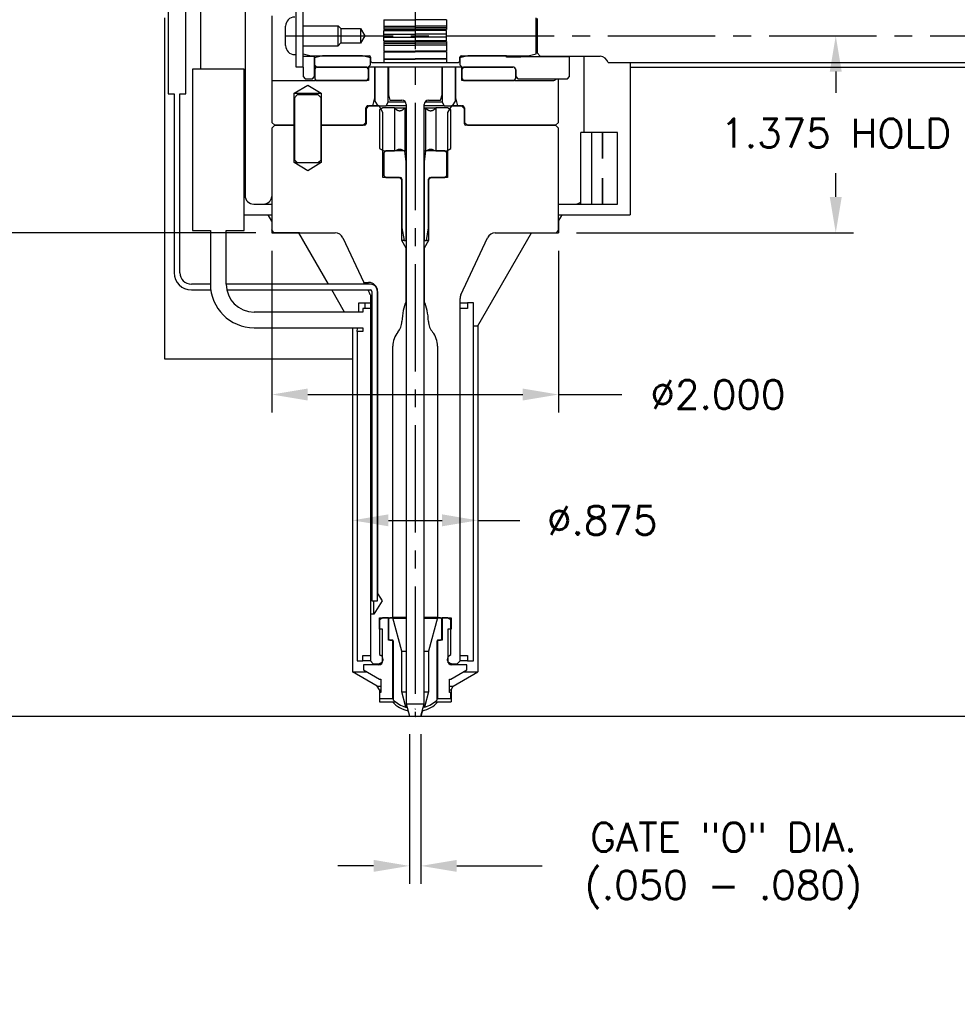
# Model space of a CAD drawing. Extents: x -55 to 76, y -100 to -24.
# Tile 3 of 22: x -39.11 to -32.57, y -82.57 to -75.7. Entities that reach past the tile are written whole.
import ezdxf

# ---------------------------------------------------------------- set-up
doc = ezdxf.new("R2010")
doc.units = 0
doc.header["$MEASUREMENT"] = 0
doc.linetypes.add('CENTER2', pattern=[1.125, 0.75, -0.125, 0.125, -0.125])
doc.layers.get('DEFPOINTS').update_dxf_attribs({"linetype": 'CONTINUOUS'})
for name, color, linetype in [('AR_SHAPE', 3, 'CONTINUOUS'), ('DIM_OSCO', 4, 'CONTINUOUS'), ('DIMENSIONS', 4, 'CONTINUOUS'), ('DSCV_BORE_CENTER', 22, 'CENTER2'), ('DSCV_BORE_LIGHT', 134, 'CONTINUOUS'), ('MBH_HEATER', 1, 'CONTINUOUS'), ('PIN_GUIDE_SOLID', 6, 'CONTINUOUS'), ('SCV200_PB_SOLID', 1, 'CONTINUOUS'), ('SCV_200_FBT_SHAPE', 3, 'CONTINUOUS'), ('SCV_200_NBL_SHAPE', 3, 'CONTINUOUS'), ('SCV_200_VP_SOLID', 1, 'CONTINUOUS'), ('SCVGR_SHAPE', 3, 'CONTINUOUS'), ('SCVUNBB_SOLID', 1, 'CONTINUOUS')]:
    doc.layers.add(name, color=color, linetype=linetype)
doc.layers.add('Visible (ANSI)', color=7, linetype='CONTINUOUS', lineweight=50)
doc.styles.add('ROMANS', font='romans.shx')
doc.dimstyles.new('CATALOG', dxfattribs={"dimscale": 2, "dimtxt": 0.1, "dimasz": 0.125, "dimexe": 0.0625, "dimexo": 0.0625, "dimgap": 0.09, "dimtad": 0, "dimtih": 1, "dimtoh": 1, "dimdec": 3, "dimzin": 4, "dimdsep": 46, "dimtxsty": 'ROMANS', "dimcen": 0, "dimclrd": 256, "dimclre": 256, "dimclrt": 256, "dimadec": 0, "dimazin": 0, "dimtfac": 0.7, "dimtdec": 3, "dimtofl": 0, "dimtmove": 0, "dimatfit": 3, "dimfxl": 1, "dimtolj": 1, "dimtzin": 4, "dimlwd": -1, "dimlwe": -1, "dimarcsym": 0})

# ---------------------------------------------------------------- blocks, each defined once
blk = doc.blocks.new('*D166')
at = {"layer": 'DEFPOINTS', "color": 0}
for p in [(-40.7585, -74.9371), (-41.9506, -77.1871), (-37.3536, -77.1871)]:
    blk.add_point(p, dxfattribs=at)
at = {"layer": 'DIMENSIONS'}
for p, q in [((-40.8835, -74.9371), (-42.0756, -74.9371)), ((-41.9506, -75.1871), (-41.9506, -75.6381)), ((-41.9506, -76.9371), (-41.9506, -76.5315)), ((-37.4786, -77.1871), (-42.0756, -77.1871))]:
    blk.add_line(p, q, dxfattribs=at)
for points in [[(-41.9923, -75.1871), (-41.9089, -75.1871), (-41.9506, -74.9371)], [(-41.9923, -76.9371), (-41.9089, -76.9371), (-41.9506, -77.1871)]]:
    blk.add_solid(points, dxfattribs=at)
at = {"layer": 'DIMENSIONS', "insert": (-41.9506, -76.0848), "char_height": 0.2, "attachment_point": 5, "style": 'ROMANS'}
blk.add_mtext('\\A1;2.250 \\PHOLD', dxfattribs=at)
blk = doc.blocks.new('*D167')
at = {"layer": 'DEFPOINTS', "color": 0}
for p in [(-37.3398, -77.1871), (-41.9381, -80.5621), (-39.7285, -80.5621)]:
    blk.add_point(p, dxfattribs=at)
at = {"layer": 'DIMENSIONS'}
for p, q in [((-37.4648, -77.1871), (-42.0631, -77.1871)), ((-41.9381, -77.4371), (-41.9381, -78.3565)), ((-41.9381, -80.3121), (-41.9381, -79.3927)), ((-39.8535, -80.5621), (-42.0631, -80.5621))]:
    blk.add_line(p, q, dxfattribs=at)
for points in [[(-41.9798, -77.4371), (-41.8965, -77.4371), (-41.9381, -77.1871)], [(-41.9798, -80.3121), (-41.8965, -80.3121), (-41.9381, -80.5621)]]:
    blk.add_solid(points, dxfattribs=at)
at = {"layer": 'DIMENSIONS', "insert": (-41.9381, -78.8746), "char_height": 0.2, "attachment_point": 5, "style": 'ROMANS'}
blk.add_mtext('\\A1;"A" DIM.\\P(1.875 MIN.)', dxfattribs=at)
blk = doc.blocks.new('*D161')
at = {"layer": 'DEFPOINTS', "color": 0}
for p in [(-37.0781, -74.6871), (-43.3557, -77.1871), (-37.3536, -77.1871)]:
    blk.add_point(p, dxfattribs=at)
at = {"layer": 'DIM_OSCO'}
for p, q in [((-37.2031, -74.6871), (-43.4807, -74.6871)), ((-43.3557, -74.9371), (-43.3557, -75.6571)), ((-43.3557, -76.9371), (-43.3557, -76.2171)), ((-37.4786, -77.1871), (-43.4807, -77.1871))]:
    blk.add_line(p, q, dxfattribs=at)
for points in [[(-43.3974, -74.9371), (-43.3141, -74.9371), (-43.3557, -74.6871)], [(-43.3974, -76.9371), (-43.3141, -76.9371), (-43.3557, -77.1871)]]:
    blk.add_solid(points, dxfattribs=at)
at = {"layer": 'DIM_OSCO', "insert": (-43.3557, -75.9371), "char_height": 0.2, "attachment_point": 5, "style": 'ROMANS'}
blk.add_mtext('\\A1;2.500 ', dxfattribs=at)
blk = doc.blocks.new('*D162')
at = {"layer": 'DEFPOINTS', "color": 0}
for p in [(-37.3536, -77.1871), (-35.3526, -77.1871), (-35.3526, -78.3163)]:
    blk.add_point(p, dxfattribs=at)
at = {"layer": 'DIM_OSCO'}
for p, q in [((-37.3536, -77.3121), (-37.3536, -78.4413)), ((-35.3526, -77.3121), (-35.3526, -78.4413)), ((-37.1036, -78.3163), (-35.6026, -78.3163)), ((-35.3526, -78.3163), (-34.9098, -78.3163))]:
    blk.add_line(p, q, dxfattribs=at)
for points in [[(-37.1036, -78.2746), (-37.1036, -78.3579), (-37.3536, -78.3163)], [(-35.6026, -78.2746), (-35.6026, -78.3579), (-35.3526, -78.3163)]]:
    blk.add_solid(points, dxfattribs=at)
at = {"layer": 'DIM_OSCO', "insert": (-34.2393, -78.3163), "char_height": 0.2, "attachment_point": 5, "style": 'ROMANS'}
blk.add_mtext('\\A1;%%c2.000', dxfattribs=at)
blk = doc.blocks.new('*D163')
at = {"layer": 'DEFPOINTS', "color": 0}
for p in [(-36.7906, -79.0511), (-35.9156, -79.0446), (-35.9156, -79.1944)]:
    blk.add_point(p, dxfattribs=at)
at = {"layer": 'DIM_OSCO'}
for p, q in [((-35.9156, -79.1696), (-35.9156, -79.3194)), ((-36.7906, -79.1761), (-36.7906, -79.3194)), ((-36.5406, -79.1944), (-36.1656, -79.1944)), ((-35.9156, -79.1944), (-35.6222, -79.1944))]:
    blk.add_line(p, q, dxfattribs=at)
for points in [[(-36.5406, -79.1527), (-36.5406, -79.236), (-36.7906, -79.1944)], [(-36.1656, -79.1527), (-36.1656, -79.236), (-35.9156, -79.1944)]]:
    blk.add_solid(points, dxfattribs=at)
at = {"layer": 'DIM_OSCO', "insert": (-35.0469, -79.1944), "char_height": 0.2, "attachment_point": 5, "style": 'ROMANS'}
blk.add_mtext('\\A1;%%c.875 ', dxfattribs=at)
blk = doc.blocks.new('*D164')
at = {"layer": 'DEFPOINTS', "color": 0}
for p in [(-36.3931, -80.5621), (-36.3131, -80.5621), (-36.3131, -81.6064)]:
    blk.add_point(p, dxfattribs=at)
at = {"layer": 'DIM_OSCO'}
for p, q in [((-36.3931, -80.6871), (-36.3931, -81.7314)), ((-36.3131, -80.6871), (-36.3131, -81.7314)), ((-36.6431, -81.6064), (-36.8931, -81.6064)), ((-36.0631, -81.6064), (-35.4668, -81.6064))]:
    blk.add_line(p, q, dxfattribs=at)
for points in [[(-36.6431, -81.5647), (-36.6431, -81.648), (-36.3931, -81.6064)], [(-36.0631, -81.5647), (-36.0631, -81.648), (-36.3131, -81.6064)]]:
    blk.add_solid(points, dxfattribs=at)
at = {"layer": 'DIM_OSCO', "insert": (-34.201, -81.6064), "char_height": 0.2, "attachment_point": 5, "style": 'ROMANS'}
blk.add_mtext('\\A1;GATE "O" DIA.\\P(.050 - .080)', dxfattribs=at)
blk = doc.blocks.new('*D194')
at = {"layer": 'DEFPOINTS', "color": 0}
for p in [(-33.8053, -75.8121), (-33.4167, -75.8121), (-35.3526, -77.1871)]:
    blk.add_point(p, dxfattribs=at)
at = {"layer": 'DIMENSIONS'}
for p, q in [((-33.6803, -75.8121), (-33.2917, -75.8121)), ((-33.4167, -76.0621), (-33.4167, -76.2113)), ((-33.4167, -76.9371), (-33.4167, -76.7713)), ((-35.2276, -77.1871), (-33.2917, -77.1871))]:
    blk.add_line(p, q, dxfattribs=at)
for points in [[(-33.4584, -76.0621), (-33.375, -76.0621), (-33.4167, -75.8121)], [(-33.4584, -76.9371), (-33.375, -76.9371), (-33.4167, -77.1871)]]:
    blk.add_solid(points, dxfattribs=at)
at = {"layer": 'DIMENSIONS', "insert": (-33.4167, -76.4913), "char_height": 0.2, "attachment_point": 5, "style": 'ROMANS'}
blk.add_mtext('\\A1;1.375 HOLD', dxfattribs=at)

msp = doc.modelspace()

# ---------------------------------------------------------------- linework, layer by layer
at = {"layer": 'AR_SHAPE'}
for p, q in [((-35.50156, -75.69204), (-35.50156, -75.81163)), ((-35.50756, -75.73996), (-35.50156, -75.73996)), ((-35.50156, -75.81163), (-35.50056, -75.81163)), ((-35.50156, -75.81263), (-35.50156, -75.81163)), ((-35.50056, -75.81263), (-35.50156, -75.81263)), ((-35.50156, -75.81263), (-35.50156, -75.93222)), ((-35.50056, -75.81163), (-35.50026, -75.81213)), ((-35.50056, -75.81163), (-35.50056, -75.81263)), ((-35.50026, -75.81213), (-35.50056, -75.81263)), ((-35.50756, -75.8843), (-35.50156, -75.8843)), ((-35.50156, -75.93222), (-35.48156, -75.95531)), ((-35.48156, -75.95531), (-35.06156, -75.95531)), ((-35.00559, -75.99963), (-30.35306, -75.99963))]:
    msp.add_line(p, q, dxfattribs=at)
msp.add_ellipse((-35.06156, -76.0246), major_axis=(0, 0.06928), ratio=0.8660254, start_param=5.0810184, end_param=6.2831853, dxfattribs=at)
at = {"layer": 'DSCV_BORE_CENTER'}
for p, q in [((-36.35306, -74.03013), (-36.35306, -80.56213)), ((-37.25756, -75.81213), (-30.35306, -75.81213))]:
    msp.add_line(p, q, dxfattribs=at)
at = {"layer": 'DSCV_BORE_LIGHT'}
for p, q in [((-37.85306, -75.25013), (-37.85306, -76.04513)), ((-38.10306, -75.68713), (-38.10306, -78.06713)), ((-34.85306, -75.99963), (-34.85306, -77.06213)), ((-34.85306, -76.03063), (-30.42806, -76.03063)), ((-37.54806, -77.06213), (-37.35356, -77.06213)), ((-37.35356, -77.10713), (-37.37954, -77.06213)), ((-37.35356, -77.10713), (-37.35356, -77.18713)), ((-35.35256, -77.06213), (-34.85306, -77.06213)), ((-35.35256, -77.10713), (-35.32658, -77.06213)), ((-35.35256, -77.10713), (-35.35256, -77.18713)), ((-37.35356, -77.18713), (-36.91223, -77.18713)), ((-36.95857, -77.54613), (-37.16584, -77.18713)), ((-35.91556, -77.83713), (-35.54028, -77.18713)), ((-35.79389, -77.18713), (-35.35256, -77.18713)), ((-36.84656, -77.74013), (-36.93547, -77.58613)), ((-36.79056, -77.85013), (-36.79056, -80.25213)), ((-35.94706, -77.83713), (-35.91556, -77.83713)), ((-35.91556, -77.83713), (-35.91556, -80.25213)), ((-38.10306, -78.06713), (-36.79056, -78.06713)), ((-36.79056, -80.25213), (-36.68941, -80.25213)), ((-36.61794, -80.35179), (-36.79056, -80.25213)), ((-36.08818, -80.35179), (-35.91556, -80.25213)), ((-36.01671, -80.25213), (-35.91556, -80.25213)), ((-36.60331, -80.37713), (-36.61794, -80.35179)), ((-36.61794, -80.35179), (-36.59281, -80.35179)), ((-36.60331, -80.37713), (-36.60331, -80.46213)), ((-36.60331, -80.37713), (-36.59281, -80.37713)), ((-36.11331, -80.35179), (-36.08818, -80.35179)), ((-36.11331, -80.37713), (-36.10281, -80.37713)), ((-36.10281, -80.37713), (-36.08818, -80.35179)), ((-36.10281, -80.37713), (-36.10281, -80.46213)), ((-36.60331, -80.46213), (-36.48908, -80.46213)), ((-36.21704, -80.46213), (-36.10281, -80.46213)), ((-36.40319, -80.52432), (-36.39306, -80.56213)), ((-36.40319, -80.52432), (-36.40284, -80.52432)), ((-36.30293, -80.52432), (-36.31306, -80.56213)), ((-36.30328, -80.52432), (-36.30293, -80.52432)), ((-39.72847, -80.56213), (-30.35306, -80.56213))]:
    msp.add_line(p, q, dxfattribs=at)
for start, end in [(223.590362, 256.766748), (283.233252, 316.409638)]:
    msp.add_arc((-36.35306, -80.31113), 0.219, start, end, dxfattribs=at)
at = {"layer": 'MBH_HEATER'}
for p, q in [((-37.54056, -75.04713), (-37.54056, -76.92713)), ((-38.07856, -75.46613), (-38.07856, -76.21613)), ((-37.95356, -76.21613), (-37.95356, -75.46613)), ((-35.17585, -75.95531), (-35.17585, -76.48713)), ((-37.54806, -76.04513), (-37.90806, -76.04513)), ((-37.90806, -76.04513), (-37.90806, -77.17013)), ((-37.54806, -77.17013), (-37.54806, -76.04513)), ((-38.07856, -76.21613), (-38.03606, -76.21613)), ((-38.03606, -76.21613), (-38.03606, -77.46613)), ((-37.99606, -77.46613), (-37.99606, -76.21613)), ((-37.99606, -76.21613), (-37.95356, -76.21613)), ((-35.12167, -76.48713), (-35.19753, -76.48713)), ((-35.19753, -76.98713), (-35.19753, -76.48713)), ((-35.04559, -76.48713), (-35.12167, -76.48713)), ((-35.12167, -76.48713), (-35.12167, -76.98713)), ((-35.04559, -76.66817), (-35.04559, -76.48713)), ((-35.04552, -76.48713), (-35.04559, -76.48713)), ((-34.94091, -76.48713), (-35.04552, -76.48713)), ((-35.04552, -76.48713), (-35.04552, -76.66817)), ((-34.94091, -76.98713), (-34.94091, -76.48713)), ((-35.04559, -76.98713), (-35.04559, -76.80609)), ((-35.04552, -76.80609), (-35.04552, -76.98713)), ((-37.48056, -76.98713), (-37.41306, -76.98713)), ((-37.41306, -76.98713), (-37.35356, -76.98713)), ((-35.35256, -76.98713), (-35.30733, -76.98713)), ((-35.30733, -76.98713), (-35.23585, -76.98713)), ((-35.23585, -76.98713), (-35.19753, -76.98713)), ((-35.19753, -76.98713), (-35.12167, -76.98713)), ((-35.12167, -76.98713), (-35.04559, -76.98713)), ((-35.04559, -76.98713), (-35.04552, -76.98713)), ((-35.04552, -76.98713), (-34.94091, -76.98713)), ((-37.90806, -77.17013), (-37.78306, -77.17013)), ((-37.78306, -77.17013), (-37.78306, -77.54513)), ((-37.67306, -77.54513), (-37.67306, -77.17013)), ((-37.67306, -77.17013), (-37.54806, -77.17013)), ((-37.78306, -77.54613), (-37.91606, -77.54613)), ((-37.91606, -77.58613), (-37.7803, -77.58613)), ((-36.66606, -77.54613), (-37.67306, -77.54613)), ((-37.66871, -77.58613), (-36.66606, -77.58613)), ((-36.65606, -77.59613), (-36.65606, -79.75613)), ((-36.61606, -79.75613), (-36.61606, -77.59613)), ((-36.74655, -77.67613), (-36.70409, -77.67613)), ((-36.74655, -77.74013), (-36.74655, -77.67613)), ((-36.66606, -77.71513), (-36.71806, -77.71513)), ((-36.71806, -77.71513), (-36.71806, -77.74013)), ((-36.70409, -77.67613), (-36.66606, -77.67613)), ((-36.70409, -77.67613), (-36.70409, -77.71513)), ((-36.04006, -77.67613), (-35.98806, -77.67613)), ((-35.98806, -77.71513), (-36.04006, -77.71513)), ((-35.94706, -77.67613), (-35.98806, -77.67613)), ((-35.98806, -77.67613), (-35.98806, -77.71513)), ((-35.94706, -80.17613), (-35.94706, -77.67613)), ((-36.71806, -77.74013), (-37.47806, -77.74013)), ((-37.47806, -77.85013), (-36.71806, -77.85013)), ((-36.71806, -77.85013), (-36.71806, -77.87613)), ((-36.71806, -77.87613), (-36.75906, -77.87613)), ((-36.75906, -77.87613), (-36.75906, -80.17613)), ((-36.65606, -79.75613), (-36.61606, -79.75613)), ((-36.71806, -80.17613), (-36.71806, -80.13713)), ((-36.71806, -80.13713), (-36.66606, -80.13713)), ((-36.04006, -80.13713), (-35.98806, -80.13713)), ((-35.98806, -80.13713), (-35.98806, -80.17613)), ((-36.75906, -80.17613), (-36.71806, -80.17613)), ((-36.66606, -80.17613), (-36.71806, -80.17613)), ((-35.98806, -80.17613), (-36.04006, -80.17613)), ((-35.98806, -80.17613), (-35.94706, -80.17613))]:
    msp.add_line(p, q, dxfattribs=at)
for centre, radius, start, end in [((-37.48056, -76.92713), 0.06, 180, 270), ((-37.41306, -76.92713), 0.06, 270, 352.598), ((-35.23585, -76.92713), 0.06, 270, 309.685567), ((-37.91606, -77.46613), 0.12, 180, 270), ((-37.91606, -77.46613), 0.08, 180, 270), ((-37.47806, -77.54513), 0.305, 180, 270), ((-37.47806, -77.54513), 0.195, 180, 270), ((-36.66606, -77.59613), 0.05, 0, 90), ((-36.66606, -77.59613), 0.01, 0, 90)]:
    msp.add_arc(centre, radius, start, end, dxfattribs=at)
for start_param, end_param in [(4.6781114, 4.6791314), (1.6040539, 1.6050739)]:
    msp.add_ellipse((-35.04799, -76.73713), major_axis=(-0.07203, 0), ratio=0.9579912, start_param=start_param, end_param=end_param, dxfattribs=at)
msp.add_open_spline([(-36.75906, -77.87613), (-36.75906, -77.87613), (-36.75841, -77.8736), (-36.75622, -77.86402), (-36.75483, -77.85759), (-36.75345, -77.85013)], degree=3, knots=[-0.38442322, -0.38442322, -0.38442322, -0.38442322, -0.28832373, -0.28832373, -0.20432837, -0.20432837, -0.20432837, -0.20432837], dxfattribs=at)
at = {"layer": 'PIN_GUIDE_SOLID'}
for p, q in [((-36.53006, -79.87513), (-36.54006, -79.88513)), ((-36.54006, -79.88513), (-36.54006, -80.02113)), ((-36.50906, -79.87513), (-36.53006, -79.87513)), ((-36.44706, -80.10652), (-36.50906, -79.87513)), ((-36.19706, -79.87513), (-36.25906, -80.10652)), ((-36.17606, -79.87513), (-36.19706, -79.87513)), ((-36.16606, -79.88513), (-36.17606, -79.87513)), ((-36.16606, -80.02113), (-36.16606, -79.88513)), ((-36.54006, -80.02113), (-36.53006, -80.03113)), ((-36.53006, -80.03113), (-36.51106, -80.03113)), ((-36.50606, -80.03613), (-36.50606, -80.44706)), ((-36.20006, -80.44706), (-36.20006, -80.03613)), ((-36.19506, -80.03113), (-36.17606, -80.03113)), ((-36.17606, -80.03113), (-36.16606, -80.02113)), ((-36.44706, -80.39038), (-36.44706, -80.10652)), ((-36.44706, -80.10652), (-36.41506, -80.10652)), ((-36.29106, -80.10652), (-36.25906, -80.10652)), ((-36.25906, -80.10652), (-36.25906, -80.39038)), ((-36.42062, -80.48904), (-36.44706, -80.39038)), ((-36.44706, -80.39038), (-36.41506, -80.39038)), ((-36.29106, -80.39038), (-36.25906, -80.39038)), ((-36.25906, -80.39038), (-36.2855, -80.48904)), ((-36.42062, -80.49904), (-36.42062, -80.48904)), ((-36.42062, -80.48904), (-36.41196, -80.48904)), ((-36.42062, -80.49904), (-36.40938, -80.49904)), ((-36.2855, -80.49904), (-36.29674, -80.49904)), ((-36.2855, -80.48904), (-36.29416, -80.48904)), ((-36.2855, -80.48904), (-36.2855, -80.49904))]:
    msp.add_line(p, q, dxfattribs=at)
for centre, radius, start, end in [((-36.51106, -80.03613), 0.005, 0, 90), ((-36.19506, -80.03613), 0.005, 90, 180), ((-36.35306, -80.29177), 0.218, 225.425599, 251.945368), ((-36.35306, -80.29177), 0.218, 288.054632, 314.574401)]:
    msp.add_arc(centre, radius, start, end, dxfattribs=at)
at = {"layer": 'SCV200_PB_SOLID'}
for p, q in [((-37.17656, -76.2249), (-37.19656, -76.2449)), ((-37.19656, -76.2449), (-37.19656, -76.67713)), ((-37.02956, -76.2249), (-37.17656, -76.2249)), ((-37.00956, -76.2449), (-37.02956, -76.2249)), ((-37.00956, -76.67713), (-37.00956, -76.2449)), ((-36.57806, -76.31513), (-36.60206, -76.32899)), ((-36.60206, -76.32899), (-36.60206, -76.59839)), ((-36.49806, -76.31513), (-36.57806, -76.31513)), ((-36.49806, -76.31513), (-36.41536, -76.31513)), ((-36.4974, -76.31579), (-36.4974, -76.61513)), ((-36.42523, -76.31579), (-36.42523, -76.61513)), ((-36.29076, -76.31513), (-36.20806, -76.31513)), ((-36.28089, -76.31579), (-36.28089, -76.61513)), ((-36.20872, -76.31579), (-36.20872, -76.61513)), ((-36.12806, -76.31513), (-36.20806, -76.31513)), ((-36.10406, -76.32899), (-36.12806, -76.31513)), ((-36.10406, -76.59839), (-36.10406, -76.32899)), ((-36.60206, -76.59839), (-36.57306, -76.61513)), ((-36.55806, -76.61513), (-36.57306, -76.63013)), ((-36.57306, -76.61513), (-36.4974, -76.61513)), ((-36.57306, -76.63013), (-36.57306, -76.78713)), ((-36.42546, -76.61513), (-36.55806, -76.61513)), ((-36.41546, -76.69109), (-36.42546, -76.61513)), ((-36.42546, -76.61513), (-36.41536, -76.61513)), ((-36.29076, -76.61513), (-36.28066, -76.61513)), ((-36.28066, -76.61513), (-36.29066, -76.69109)), ((-36.14806, -76.61513), (-36.28066, -76.61513)), ((-36.20872, -76.61513), (-36.13306, -76.61513)), ((-36.13306, -76.63013), (-36.14806, -76.61513)), ((-36.13306, -76.61513), (-36.10406, -76.59839)), ((-36.13306, -76.78713), (-36.13306, -76.63013)), ((-37.19656, -76.67713), (-37.17656, -76.69713)), ((-37.17656, -76.69713), (-37.02956, -76.69713)), ((-37.02956, -76.69713), (-37.00956, -76.67713)), ((-36.41546, -77.24013), (-36.41546, -76.69109)), ((-36.29066, -76.69109), (-36.29066, -77.24013)), ((-36.57306, -76.78713), (-36.55806, -76.80213)), ((-36.55806, -76.80213), (-36.45656, -76.80213)), ((-36.44656, -76.81213), (-36.44656, -77.15223)), ((-36.25956, -77.15223), (-36.25956, -76.81213)), ((-36.24956, -76.80213), (-36.14806, -76.80213)), ((-36.14806, -76.80213), (-36.13306, -76.78713)), ((-36.44656, -77.15223), (-36.43106, -77.24013)), ((-36.27506, -77.24013), (-36.25956, -77.15223)), ((-36.43106, -77.24013), (-36.41546, -77.24013)), ((-36.29066, -77.24013), (-36.27506, -77.24013))]:
    msp.add_line(p, q, dxfattribs=at)
for centre, start, end in [((-36.45656, -76.81213), 0, 90), ((-36.24956, -76.81213), 90, 180)]:
    msp.add_arc(centre, 0.01, start, end, dxfattribs=at)
for points, weights in [([(-36.4974, -76.31579), (-36.47806, -76.33513), (-36.46131, -76.33513)], [1.00124210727, 1.03859927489, 1]), ([(-36.46131, -76.33513), (-36.44457, -76.33513), (-36.42523, -76.31579)], [1, 1.03859927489, 1.00124210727]), ([(-36.42523, -76.31579), (-36.42021, -76.3183), (-36.41536, -76.32047)], [1.00124210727, 1.00593439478, 1.009428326]), ([(-36.29076, -76.32047), (-36.28591, -76.3183), (-36.28089, -76.31579)], [1.009428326, 1.00593439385, 1.00124210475]), ([(-36.28089, -76.31579), (-36.26155, -76.33513), (-36.24481, -76.33513)], [1.00124210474, 1.03859927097, 1]), ([(-36.24481, -76.33513), (-36.22806, -76.33513), (-36.20872, -76.31579)], [1, 1.03859927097, 1.00124210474]), ([(-36.46131, -76.60513), (-36.47357, -76.60513), (-36.48681, -76.61513)], [1, 1.01980390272, 1]), ([(-36.43582, -76.61513), (-36.44906, -76.60513), (-36.46131, -76.60513)], [1, 1.01980390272, 1]), ([(-36.24481, -76.60513), (-36.25706, -76.60513), (-36.2703, -76.61513)], [1, 1.01980389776, 1]), ([(-36.21931, -76.61513), (-36.23255, -76.60513), (-36.24481, -76.60513)], [1, 1.01980389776, 1])]:
    msp.add_rational_spline(points, weights, degree=2, dxfattribs=at)
at = {"layer": 'SCV_200_FBT_SHAPE'}
for p, q in [((-36.60306, -79.95513), (-36.60306, -79.87513)), ((-36.60306, -79.87513), (-36.50906, -79.87513)), ((-36.57806, -79.87513), (-36.60206, -79.88899)), ((-36.60206, -79.88899), (-36.60206, -80.13195)), ((-36.54056, -79.87513), (-36.57806, -79.87513)), ((-36.54056, -80.03113), (-36.54056, -79.87513)), ((-36.41506, -79.87513), (-36.50906, -79.87513)), ((-36.19706, -79.87513), (-36.29106, -79.87513)), ((-36.19706, -79.87513), (-36.10306, -79.87513)), ((-36.12806, -79.87513), (-36.16556, -79.87513)), ((-36.16556, -79.87513), (-36.16556, -80.03113)), ((-36.10406, -79.88899), (-36.12806, -79.87513)), ((-36.10406, -80.13195), (-36.10406, -79.88899)), ((-36.10306, -79.87513), (-36.10306, -79.95513)), ((-36.58056, -79.95513), (-36.60306, -79.95513)), ((-36.58056, -80.1817), (-36.58056, -79.95513)), ((-36.10306, -79.95513), (-36.12556, -79.95513)), ((-36.12556, -79.95513), (-36.12556, -80.1817)), ((-36.50906, -80.03113), (-36.54056, -80.03113)), ((-36.50906, -80.43713), (-36.50906, -80.03113)), ((-36.16556, -80.03113), (-36.19706, -80.03113)), ((-36.19706, -80.03113), (-36.19706, -80.43713)), ((-36.60206, -80.13195), (-36.59306, -80.13715)), ((-36.11306, -80.13715), (-36.10406, -80.13195)), ((-36.60806, -80.20313), (-36.71306, -80.20313)), ((-36.71306, -80.20313), (-36.71306, -80.23848)), ((-36.64606, -80.19613), (-36.60556, -80.19613)), ((-36.60556, -80.19613), (-36.58056, -80.1817)), ((-36.5888, -80.19613), (-36.60556, -80.19613)), ((-36.58056, -80.1817), (-36.57931, -80.1817)), ((-36.57806, -80.16313), (-36.57806, -80.17313)), ((-36.12806, -80.17313), (-36.12806, -80.16313)), ((-35.99306, -80.20313), (-36.09806, -80.20313)), ((-35.99306, -80.23848), (-35.99306, -80.20313)), ((-36.71306, -80.23848), (-36.60281, -80.30213)), ((-36.10331, -80.30213), (-35.99306, -80.23848)), ((-36.60281, -80.30213), (-36.59281, -80.30213)), ((-36.59281, -80.30213), (-36.59281, -80.39713)), ((-36.11331, -80.39713), (-36.11331, -80.30213)), ((-36.11331, -80.30213), (-36.10331, -80.30213)), ((-36.59281, -80.39713), (-36.60281, -80.39713)), ((-36.60281, -80.39713), (-36.60281, -80.43713)), ((-36.10331, -80.39713), (-36.11331, -80.39713)), ((-36.10331, -80.43713), (-36.10331, -80.39713)), ((-36.60281, -80.43713), (-36.50906, -80.43713)), ((-36.50606, -80.43713), (-36.50906, -80.43713)), ((-36.19706, -80.43713), (-36.20006, -80.43713)), ((-36.19706, -80.43713), (-36.10331, -80.43713))]:
    msp.add_line(p, q, dxfattribs=at)
for centre, start, end in [((-36.60806, -80.16313), 0, 60), ((-36.09806, -80.16313), 120, 180), ((-36.60806, -80.17313), 270, 0), ((-36.09806, -80.17313), 180, 270)]:
    msp.add_arc(centre, 0.03, start, end, dxfattribs=at)
at = {"layer": 'SCV_200_NBL_SHAPE'}
for p, q in [((-37.35356, -75.67177), (-37.35356, -75.95249)), ((-37.35356, -75.95249), (-37.35356, -76.41713)), ((-36.67956, -76.03213), (-36.67956, -76.02913)), ((-36.02656, -76.03213), (-36.67956, -76.03213)), ((-36.67956, -76.03213), (-36.67956, -76.12488)), ((-36.63456, -76.03213), (-36.63456, -76.26749)), ((-36.63406, -76.24415), (-36.63406, -76.03213)), ((-36.54081, -76.27658), (-36.54081, -76.03213)), ((-36.16531, -76.03213), (-36.16531, -76.27658)), ((-36.07206, -76.03213), (-36.07206, -76.24415)), ((-36.07156, -76.26749), (-36.07156, -76.03213)), ((-36.02656, -76.03213), (-36.02656, -76.02913)), ((-36.02656, -76.12488), (-36.02656, -76.03213)), ((-37.04956, -76.12713), (-37.35356, -76.12713)), ((-37.04956, -76.12488), (-37.04956, -76.11786)), ((-36.67956, -76.12488), (-37.04956, -76.12488)), ((-37.04956, -76.12488), (-37.04956, -76.12713)), ((-35.65656, -76.12488), (-36.02656, -76.12488)), ((-35.65656, -76.12488), (-35.65656, -76.11786)), ((-35.65656, -76.12713), (-35.65656, -76.12488)), ((-35.39312, -76.12713), (-35.65656, -76.12713)), ((-35.35256, -76.41713), (-35.35256, -76.11213)), ((-37.19706, -76.21256), (-37.10306, -76.15608)), ((-37.19706, -76.43713), (-37.19706, -76.21256)), ((-37.19706, -76.21256), (-37.00906, -76.21256)), ((-37.10306, -76.15608), (-37.00906, -76.21256)), ((-37.00906, -76.21256), (-37.00906, -76.43713)), ((-36.64906, -76.30013), (-36.63406, -76.24415)), ((-36.63456, -76.26749), (-36.61456, -76.30213)), ((-36.55556, -76.30213), (-36.54081, -76.27658)), ((-36.4197, -76.27658), (-36.54081, -76.27658)), ((-36.16531, -76.27658), (-36.28642, -76.27658)), ((-36.16531, -76.27658), (-36.15056, -76.30213)), ((-36.09156, -76.30213), (-36.07156, -76.26749)), ((-36.07206, -76.24415), (-36.05706, -76.30013)), ((-36.69706, -76.41713), (-36.69706, -76.31513)), ((-36.67656, -76.30213), (-36.69656, -76.32213)), ((-36.69656, -76.32213), (-36.69656, -76.42713)), ((-36.68206, -76.30013), (-36.64906, -76.30013)), ((-36.60556, -76.30213), (-36.67656, -76.30213)), ((-36.64906, -76.30013), (-36.61571, -76.30013)), ((-36.61456, -76.30213), (-36.55556, -76.30213)), ((-36.57956, -76.34716), (-36.60556, -76.30213)), ((-36.57956, -76.80213), (-36.57956, -76.34716)), ((-36.41536, -76.30213), (-36.55556, -76.30213)), ((-36.15056, -76.30213), (-36.29076, -76.30213)), ((-36.15056, -76.30213), (-36.09156, -76.30213)), ((-36.10056, -76.30213), (-36.12656, -76.34716)), ((-36.12656, -76.34716), (-36.12656, -76.80213)), ((-36.02956, -76.30213), (-36.10056, -76.30213)), ((-36.0904, -76.30013), (-36.05706, -76.30013)), ((-36.05706, -76.30013), (-36.02406, -76.30013)), ((-36.00956, -76.32213), (-36.02956, -76.30213)), ((-36.00956, -76.42713), (-36.00956, -76.32213)), ((-36.00906, -76.31513), (-36.00906, -76.41713)), ((-37.35356, -76.41713), (-37.33356, -76.43713)), ((-36.71706, -76.43713), (-36.69706, -76.41713)), ((-36.69706, -76.41713), (-36.69656, -76.41713)), ((-36.00956, -76.41713), (-36.00906, -76.41713)), ((-36.00906, -76.41713), (-35.98906, -76.43713)), ((-35.37256, -76.43713), (-35.35256, -76.41713)), ((-37.33356, -76.43713), (-37.35356, -76.45713)), ((-37.35356, -76.45713), (-37.35356, -77.16763)), ((-37.19706, -76.43713), (-37.33356, -76.43713)), ((-37.33356, -76.43713), (-37.19706, -76.43713)), ((-37.19706, -76.69713), (-37.19706, -76.43713)), ((-36.70656, -76.43713), (-37.00906, -76.43713)), ((-37.00906, -76.43713), (-37.00906, -76.69713)), ((-37.00906, -76.43713), (-36.71706, -76.43713)), ((-35.37256, -76.43713), (-35.99956, -76.43713)), ((-35.98906, -76.43713), (-35.37256, -76.43713)), ((-35.35256, -76.45713), (-35.37256, -76.43713)), ((-35.35256, -77.16763), (-35.35256, -76.45713)), ((-37.10306, -76.75361), (-37.19706, -76.69713)), ((-37.17656, -76.69713), (-37.19706, -76.69713)), ((-37.00906, -76.69713), (-37.10306, -76.75361)), ((-37.00906, -76.69713), (-37.02956, -76.69713)), ((-36.46206, -76.80213), (-36.57956, -76.80213)), ((-36.44706, -76.81713), (-36.46206, -76.80213)), ((-36.44706, -77.24013), (-36.44706, -76.81713)), ((-36.24406, -76.80213), (-36.25906, -76.81713)), ((-36.25906, -76.81713), (-36.25906, -77.24013)), ((-36.12656, -76.80213), (-36.24406, -76.80213)), ((-37.16135, -77.18713), (-37.33977, -77.18713)), ((-37.16135, -77.18713), (-36.91223, -77.18713)), ((-36.85785, -77.22177), (-36.71243, -77.53363)), ((-36.41606, -77.29382), (-36.44706, -77.24013)), ((-36.43106, -77.24013), (-36.44706, -77.24013)), ((-36.25906, -77.24013), (-36.29006, -77.29382)), ((-36.25906, -77.24013), (-36.27506, -77.24013)), ((-36.03444, -77.62101), (-35.84827, -77.22177)), ((-35.79389, -77.18713), (-35.36635, -77.18713)), ((-36.41606, -77.66758), (-36.41606, -77.29382)), ((-36.41536, -77.29382), (-36.41606, -77.29382)), ((-36.29006, -77.29382), (-36.29076, -77.29382)), ((-36.29006, -77.29382), (-36.29006, -77.66758)), ((-36.71243, -77.53363), (-36.67856, -77.53363)), ((-36.66606, -77.62034), (-36.66606, -80.17613)), ((-36.61606, -77.59613), (-36.61606, -79.70424)), ((-36.04006, -80.17613), (-36.04006, -77.64637)), ((-36.50906, -79.87513), (-36.50906, -77.97895)), ((-36.19706, -77.97895), (-36.19706, -79.87513)), ((-36.61606, -79.70424), (-36.58488, -79.75613)), ((-36.58488, -79.75613), (-36.64106, -79.84963)), ((-36.64106, -79.84963), (-36.64106, -79.75613)), ((-36.64106, -79.84963), (-36.66606, -79.84963)), ((-36.66606, -80.17613), (-36.64606, -80.19613)), ((-36.12556, -80.1817), (-36.10056, -80.19613)), ((-36.10056, -80.19613), (-36.11732, -80.19613)), ((-36.10056, -80.19613), (-36.06006, -80.19613)), ((-36.06006, -80.19613), (-36.04006, -80.17613))]:
    msp.add_line(p, q, dxfattribs=at)
for centre, radius, start, end in [((-36.68206, -76.31513), 0.015, 90, 180), ((-36.02406, -76.31513), 0.015, 0, 90), ((-36.70656, -76.42713), 0.01, 270, 0), ((-35.99956, -76.42713), 0.01, 180, 270), ((-36.91223, -77.24713), 0.06, 25, 90), ((-35.79389, -77.24713), 0.06, 90, 155), ((-36.67856, -77.59613), 0.0625, 0, 90), ((-35.98006, -77.64637), 0.06, 155, 180), ((-36.35306, -77.97895), 0.156, 140.926335, 180), ((-36.35306, -77.97895), 0.156, 0, 39.073665)]:
    msp.add_arc(centre, radius, start, end, dxfattribs=at)
for start_param, end_param in [(3.8809278, 4.6027851), (1.6804002, 2.4022575)]:
    msp.add_ellipse((-36.35306, -77.83106), major_axis=(0, -0.22124), ratio=0.4226183, start_param=start_param, end_param=end_param, dxfattribs=at)
for points in [[(-35.37001, -76.1121), (-35.3761, -76.12227), (-35.38403, -76.12713), (-35.39312, -76.12713)], [(-36.41606, -77.66758), (-36.41606, -77.66067), (-36.41584, -77.65344), (-36.41541, -77.64601)], [(-36.29071, -77.64601), (-36.29028, -77.65344), (-36.29006, -77.66067), (-36.29006, -77.66758)]]:
    msp.add_open_spline(points, degree=3, dxfattribs=at)
for points in [[(-37.33977, -77.18713), (-37.3466, -77.17757), (-37.35356, -77.16763)], [(-35.36635, -77.18713), (-35.35952, -77.17757), (-35.35256, -77.16763)]]:
    msp.add_rational_spline(points, [1, 1.00009691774, 1], degree=2, dxfattribs=at)
for points, knots in [([(-36.7046, -77.54614), (-36.70624, -77.54345), (-36.70773, -77.54106), (-36.7112, -77.53554), (-36.71243, -77.53363), (-36.71243, -77.53363)], [0.17132174, 0.17132174, 0.17132174, 0.17132174, 0.20622996, 0.20622996, 0.27220239, 0.27220239, 0.27220239, 0.27220239]), ([(-36.66606, -77.62034), (-36.66623, -77.61998), (-36.66639, -77.61962), (-36.66656, -77.61925), (-36.66997, -77.6118), (-36.67358, -77.60403), (-36.68222, -77.58613)], [-0.003053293, -0.003053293, -0.003053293, -0.003053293, 0, 0, 0, 0.062687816, 0.062687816, 0.062687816, 0.062687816]), ([(-36.47417, -77.88062), (-36.46559, -77.87006), (-36.45877, -77.85817), (-36.44931, -77.83308), (-36.44661, -77.82006), (-36.446, -77.80686)], [-0.20434487, -0.20434487, -0.20434487, -0.20434487, -0.10066909, -0.10066909, 0, 0, 0, 0]), ([(-36.26012, -77.80686), (-36.25951, -77.82006), (-36.25681, -77.83308), (-36.24735, -77.85817), (-36.24053, -77.87006), (-36.23195, -77.88062)], [-0.20435239, -0.20435239, -0.20435239, -0.20435239, -0.10366652, -0.10366652, 0, 0, 0, 0])]:
    msp.add_open_spline(points, degree=3, knots=knots, dxfattribs=at)
at = {"layer": 'SCV_200_VP_SOLID'}
for p, q in [((-36.54031, -76.03213), (-36.54031, -76.22481)), ((-36.16581, -76.22481), (-36.16581, -76.03213)), ((-36.54031, -76.22481), (-36.53031, -76.26213)), ((-36.53031, -76.26213), (-36.44536, -76.26213)), ((-36.26076, -76.26213), (-36.17581, -76.26213)), ((-36.17581, -76.26213), (-36.16581, -76.22481)), ((-36.41536, -76.29213), (-36.41536, -80.4759)), ((-36.29076, -80.4759), (-36.29076, -76.29213)), ((-36.41536, -80.4759), (-36.39306, -80.56213)), ((-36.41536, -80.4759), (-36.29076, -80.4759)), ((-36.31306, -80.56213), (-36.29076, -80.4759)), ((-36.39306, -80.56213), (-36.31306, -80.56213))]:
    msp.add_line(p, q, dxfattribs=at)
for centre, start, end in [((-36.44536, -76.29213), 0, 90), ((-36.26076, -76.29213), 90, 180)]:
    msp.add_arc(centre, 0.03, start, end, dxfattribs=at)
at = {"layer": 'SCVGR_SHAPE'}
for p, q in [((-36.57266, -75.7018), (-36.35391, -75.7018)), ((-36.57266, -75.7018), (-36.57266, -75.76917)), ((-36.13516, -75.7018), (-36.35391, -75.7018)), ((-36.13516, -75.7018), (-36.13516, -75.76917)), ((-35.50756, -75.93713), (-35.50756, -75.68713)), ((-37.13556, -75.74313), (-36.89123, -75.74313)), ((-36.89123, -75.88113), (-36.89123, -75.74313)), ((-36.87206, -75.7623), (-36.89123, -75.74313)), ((-36.87423, -75.76013), (-36.73556, -75.76013)), ((-36.87206, -75.7623), (-36.87206, -75.86196)), ((-36.73556, -75.76013), (-36.70431, -75.81213)), ((-36.73556, -75.76013), (-36.73556, -75.86413)), ((-36.57266, -75.74512), (-36.35391, -75.74512)), ((-36.57266, -75.75713), (-36.35391, -75.75713)), ((-36.57266, -75.76917), (-36.35391, -75.76917)), ((-36.57266, -75.77413), (-36.35391, -75.77413)), ((-36.57266, -75.84786), (-36.57266, -75.77413)), ((-36.57266, -75.80132), (-36.35391, -75.80132)), ((-36.13516, -75.74512), (-36.35391, -75.74512)), ((-36.13516, -75.75713), (-36.35391, -75.75713)), ((-36.13516, -75.76917), (-36.35391, -75.76917)), ((-36.13516, -75.77413), (-36.35391, -75.77413)), ((-36.13516, -75.80132), (-36.35391, -75.80132)), ((-36.13516, -75.84786), (-36.13516, -75.77413)), ((-36.87206, -75.86196), (-36.89123, -75.88113)), ((-36.73556, -75.86413), (-36.87423, -75.86413)), ((-36.70431, -75.81213), (-36.73556, -75.86413)), ((-36.57266, -75.82068), (-36.35391, -75.82068)), ((-36.57266, -75.84786), (-36.35391, -75.84786)), ((-36.57266, -75.85282), (-36.57266, -75.92019)), ((-36.57266, -75.85282), (-36.35391, -75.85282)), ((-36.57266, -75.86377), (-36.35391, -75.86377)), ((-36.13516, -75.82068), (-36.35391, -75.82068)), ((-36.13516, -75.84786), (-36.35391, -75.84786)), ((-36.13516, -75.85282), (-36.35391, -75.85282)), ((-36.13516, -75.86377), (-36.35391, -75.86377)), ((-36.13516, -75.85282), (-36.13516, -75.92019)), ((-37.13556, -75.88113), (-36.89123, -75.88113)), ((-37.13556, -75.93713), (-37.07958, -75.95213)), ((-36.57266, -75.87687), (-36.35391, -75.87687)), ((-36.57266, -75.92019), (-36.35391, -75.92019)), ((-36.57266, -75.92429), (-36.35391, -75.92429)), ((-36.57266, -75.92429), (-36.57266, -75.97363)), ((-36.13516, -75.87687), (-36.35391, -75.87687)), ((-36.13516, -75.92019), (-36.35391, -75.92019)), ((-36.13516, -75.92429), (-36.35391, -75.92429)), ((-36.13516, -75.92429), (-36.13516, -75.97363)), ((-35.56354, -75.95213), (-35.50756, -75.93713)), ((-37.07958, -75.95213), (-36.67556, -75.95213)), ((-36.66556, -75.96213), (-36.66556, -75.98963)), ((-36.66556, -75.98963), (-36.65556, -75.99963)), ((-36.65556, -75.99963), (-36.05056, -75.99963)), ((-36.57266, -75.97363), (-36.35391, -75.97363)), ((-36.57266, -75.97617), (-36.35391, -75.97617)), ((-36.57266, -75.97617), (-36.57266, -75.99825)), ((-36.13516, -75.97363), (-36.35391, -75.97363)), ((-36.13516, -75.97617), (-36.35391, -75.97617)), ((-36.13516, -75.97617), (-36.13516, -75.99825)), ((-36.05056, -75.99963), (-36.04056, -75.98963)), ((-36.04056, -75.98963), (-36.04056, -75.96213)), ((-36.03056, -75.95213), (-35.56354, -75.95213))]:
    msp.add_line(p, q, dxfattribs=at)
for centre, start, end in [((-36.67556, -75.96213), 0, 90), ((-36.03056, -75.96213), 90, 180)]:
    msp.add_arc(centre, 0.01, start, end, dxfattribs=at)
at = {"layer": 'SCVUNBB_SOLID'}
for p, q in [((-37.18456, -76.03113), (-37.18456, -75.59313)), ((-37.13556, -75.88113), (-37.13556, -75.59313)), ((-37.25756, -75.88013), (-37.25756, -75.74413)), ((-37.19456, -75.94313), (-37.18456, -75.94313)), ((-37.13556, -76.03113), (-37.13556, -75.88113)), ((-37.05622, -75.95647), (-37.1349, -75.95647)), ((-37.05556, -75.95713), (-37.05622, -75.95647)), ((-36.99958, -75.95138), (-37.05556, -75.96638)), ((-37.05556, -75.95213), (-37.05556, -75.95713)), ((-37.05556, -76.09713), (-37.05556, -75.95713)), ((-37.05556, -75.96638), (-37.05556, -76.01513)), ((-36.72154, -75.95138), (-36.99958, -75.95138)), ((-36.66556, -75.96638), (-36.72154, -75.95138)), ((-36.66556, -76.01513), (-36.66556, -75.96638)), ((-35.98458, -75.95138), (-36.04056, -75.96638)), ((-36.04056, -75.96638), (-36.04056, -76.01513)), ((-35.71556, -75.95138), (-35.98458, -75.95138)), ((-35.71556, -75.96113), (-35.71556, -75.95138)), ((-35.61556, -75.96113), (-35.71556, -75.96113)), ((-35.61556, -75.95647), (-35.61556, -75.95213)), ((-35.61556, -75.95647), (-35.27671, -75.95647)), ((-35.61556, -75.95647), (-35.61556, -75.96113)), ((-35.27556, -76.09713), (-35.27556, -75.95713)), ((-37.13556, -76.03113), (-37.18456, -76.03113)), ((-37.13556, -76.03113), (-37.13556, -76.09713)), ((-37.05556, -76.01513), (-37.04056, -76.03013)), ((-37.05456, -76.01613), (-37.05456, -76.05063)), ((-37.05456, -76.05063), (-37.05456, -76.10463)), ((-37.04056, -76.03013), (-36.68056, -76.03013)), ((-36.69956, -76.03063), (-37.03456, -76.03063)), ((-36.68056, -76.03013), (-36.66556, -76.01513)), ((-36.67956, -76.10463), (-36.67956, -76.05063)), ((-36.04056, -76.01513), (-36.02556, -76.03013)), ((-36.02656, -76.05063), (-36.02656, -76.10463)), ((-36.02556, -76.03013), (-35.67056, -76.03013)), ((-35.67156, -76.03063), (-36.00656, -76.03063)), ((-35.65156, -76.05063), (-35.65156, -76.04389)), ((-35.65156, -76.10463), (-35.65156, -76.05063)), ((-35.65056, -76.05013), (-35.65056, -76.09713)), ((-37.13556, -76.09713), (-37.12056, -76.11213)), ((-37.12056, -76.11213), (-37.07056, -76.11213)), ((-37.07056, -76.11213), (-37.05556, -76.09713)), ((-37.03456, -76.12463), (-36.69956, -76.12463)), ((-36.00656, -76.12463), (-35.67156, -76.12463)), ((-35.65056, -76.09713), (-35.63556, -76.11213)), ((-35.63556, -76.11213), (-35.29056, -76.11213)), ((-35.29056, -76.11213), (-35.27556, -76.09713))]:
    msp.add_line(p, q, dxfattribs=at)
for centre, radius, start, end in [((-37.19456, -75.74413), 0.063, 90, 180), ((-37.19456, -75.88013), 0.063, 180, 270), ((-37.03456, -76.05063), 0.02, 90, 180), ((-36.69956, -76.05063), 0.02, 0, 90), ((-36.00656, -76.05063), 0.02, 90, 180), ((-35.67156, -76.05063), 0.02, 0, 90), ((-35.67056, -76.05013), 0.02, 0, 90), ((-37.03456, -76.10463), 0.02, 180, 270), ((-36.69956, -76.10463), 0.02, 270, 0), ((-36.00656, -76.10463), 0.02, 180, 270), ((-35.67156, -76.10463), 0.02, 270, 0)]:
    msp.add_arc(centre, radius, start, end, dxfattribs=at)
msp.add_rational_spline([(-37.06036, -75.95213), (-37.05842, -75.95427), (-37.05622, -75.95647)], [1.00854986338, 1.00535671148, 1.00124210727], degree=2, dxfattribs=at)
at = {"layer": 'Visible (ANSI)'}
for p, q in [((-37.1349, -75.95647), (-37.13556, -75.95713)), ((-36.4974, -76.31579), (-36.49806, -76.31513)), ((-36.20806, -76.31513), (-36.20872, -76.31579)), ((-37.19706, -76.43713), (-37.19656, -76.43713)), ((-37.19656, -76.43713), (-37.19706, -76.43713)), ((-37.00956, -76.43713), (-37.00906, -76.43713)), ((-37.00906, -76.43713), (-37.00956, -76.43713)), ((-36.41546, -76.69109), (-36.41536, -76.69109)), ((-36.29076, -76.69109), (-36.29066, -76.69109)), ((-36.44656, -76.81713), (-36.44706, -76.81713)), ((-36.25906, -76.81713), (-36.25956, -76.81713)), ((-36.41536, -77.24013), (-36.41546, -77.24013)), ((-36.29066, -77.24013), (-36.29076, -77.24013)), ((-36.50906, -79.87513), (-36.41506, -79.87513)), ((-36.29106, -79.87513), (-36.19706, -79.87513)), ((-36.12681, -80.1817), (-36.12556, -80.1817))]:
    msp.add_line(p, q, dxfattribs=at)
msp.add_circle((-36.35306, -80.56213), 0.0002, dxfattribs=at)
for centre, radius, start, end in [((-36.35306, -80.50977), 0.0002, 179.973718, 0.026282), ((-36.35306, -80.29177), 0.218, 269.947435, 270.052565)]:
    msp.add_arc(centre, radius, start, end, dxfattribs=at)

# ---------------------------------------------------------------- dimensions: what is measured, and where the dimension line sits
at = {"layer": 'DIM_OSCO'}
dim = msp.add_linear_dim(base=(-43.35573, -77.18713), p1=(-37.07806, -74.68713), p2=(-37.35356, -77.18713), angle=90, dimstyle='CATALOG', override={"dimpost": ' '}, dxfattribs=at)
dim.commit()
dim.dimension.update_dxf_attribs({"geometry": '*D161', "text_midpoint": (-43.35573, -75.93713)})
for base, p1, p2, text, picture, middle in [((-35.35256, -78.31627), (-37.35356, -77.18713), (-35.35256, -77.18713), '%%c2.000', '*D162', (-34.2393, -78.31627)), ((-35.91556, -79.19438), (-36.79056, -79.05113), (-35.91556, -79.04463), '%%c<>', '*D163', (-35.04693, -79.19438)), ((-36.31306, -81.60636), (-36.39306, -80.56213), (-36.31306, -80.56213), 'GATE "O" DIA.\\P(.050 - .080)', '*D164', (-34.20104, -81.60636))]:
    dim = msp.add_linear_dim(base=base, p1=p1, p2=p2, text=text, dimstyle='CATALOG', override={"dimpost": ' '}, dxfattribs=at)
    dim.commit()
    dim.dimension.update_dxf_attribs({"geometry": picture, "text_midpoint": middle, "dimtype": 160})
at = {"layer": 'DIMENSIONS'}
for base, p1, p2, text, picture, middle in [((-41.9506, -77.18713), (-40.75853, -74.93713), (-37.35356, -77.18713), '<>\\PHOLD', '*D166', (-41.9506, -76.08481)), ((-33.41671, -75.81213), (-35.35256, -77.18713), (-33.80531, -75.81213), '<>HOLD', '*D194', (-33.41671, -76.49127)), ((-41.93814, -80.56213), (-37.33977, -77.18713), (-39.72847, -80.56213), '"A" DIM.\\P(1.875 MIN.)', '*D167', (-41.93814, -78.87463))]:
    dim = msp.add_linear_dim(base=base, p1=p1, p2=p2, angle=90, text=text, dimstyle='CATALOG', override={"dimpost": ' '}, dxfattribs=at)
    dim.commit()
    dim.dimension.update_dxf_attribs({"geometry": picture, "text_midpoint": middle, "dimtype": 160})

doc.saveas('drawing.dxf')
